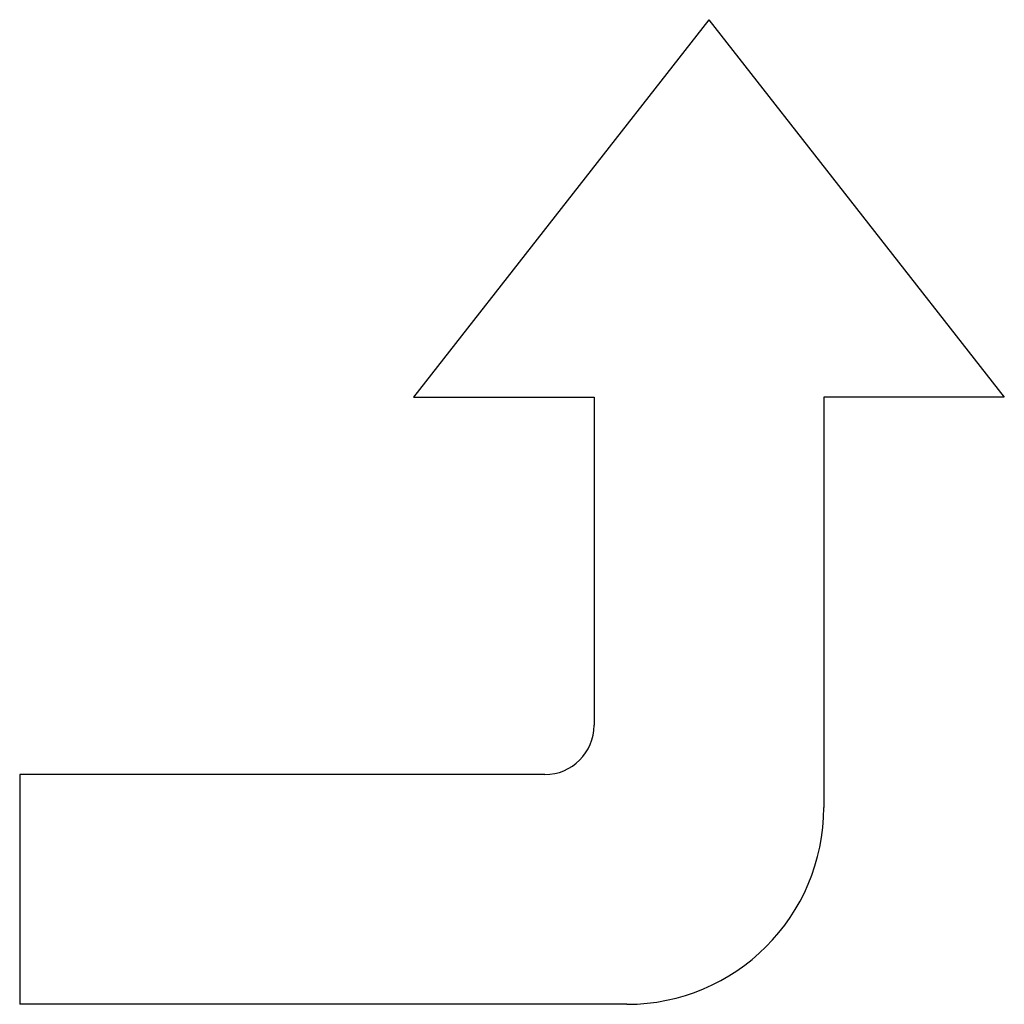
# Model space of a CAD drawing. Extents: x 412 to 472, y 32 to 92.
import ezdxf

# ---------------------------------------------------------------- set-up
doc = ezdxf.new("R2010")
doc.units = 0
doc.layers.get('0').update_dxf_attribs({"linetype": 'CONTINUOUS'})

msp = doc.modelspace()

# ---------------------------------------------------------------- linework, layer by layer
at = {"color": 0}
for p, q in [((454, 92), (436, 69)), ((454, 92), (472, 69)), ((436, 69), (447, 69)), ((447, 69), (447, 49)), ((461, 69), (461, 44)), ((472, 69), (461, 69)), ((412, 46), (412, 32)), ((444, 46), (412, 46)), ((449, 32), (412, 32))]:
    msp.add_line(p, q, dxfattribs=at)
for centre, radius in [((444, 49), 3), ((449, 44), 12)]:
    msp.add_arc(centre, radius, 270, 0, dxfattribs=at)

doc.saveas('drawing.dxf')
